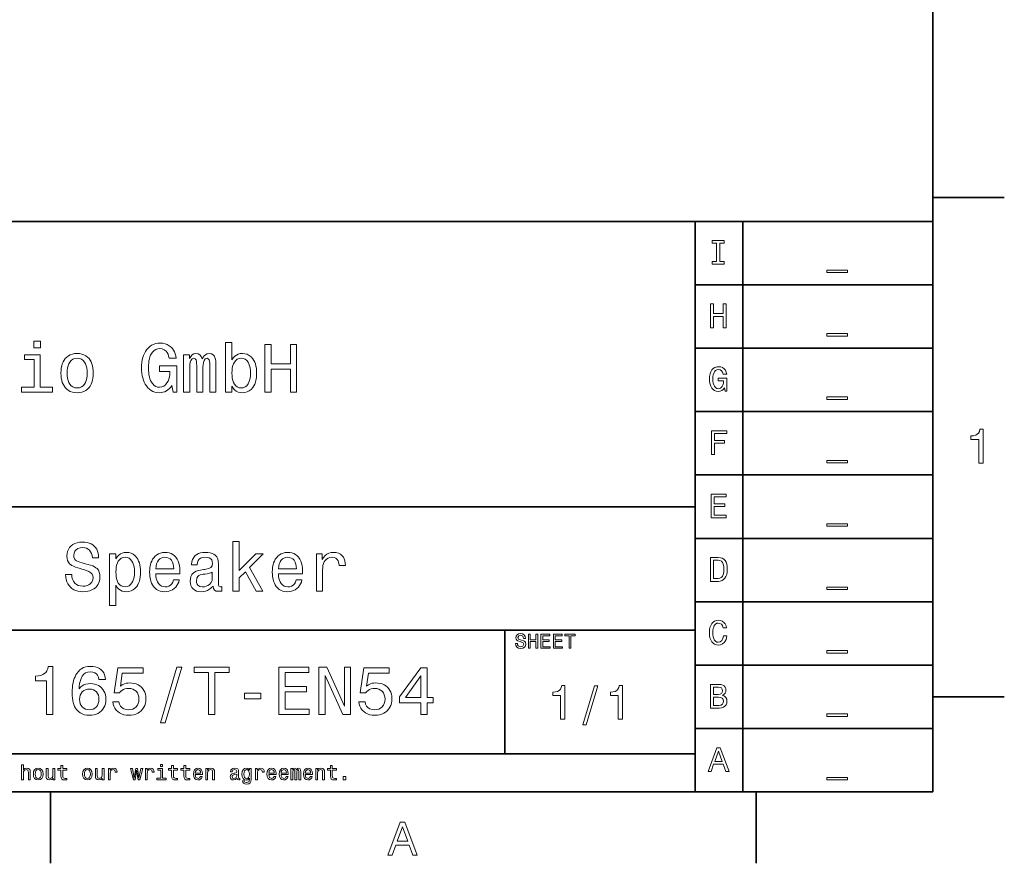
# Model space of a CAD drawing. Extents: x 0 to 354, y 0 to 250.
# Tile 7 of 9: x 248 to 352, y 2 to 91. Entities that reach past the tile are written whole.
import ezdxf

# ---------------------------------------------------------------- set-up
doc = ezdxf.new("R2010")
doc.units = 0

msp = doc.modelspace()

# ---------------------------------------------------------------- linework, layer by layer
at = {"color": 7, "lineweight": 35}
for p, q in [((344, 10), (344, 240)), ((154, 70), (344, 70)), ((319, 10), (319, 70)), ((324, 10), (324, 70)), ((344, 70), (344, 10)), ((319, 63.333332), (344, 63.333332)), ((319, 56.666668), (344, 56.666668)), ((319, 50), (344, 50)), ((319, 43.333332), (344, 43.333332)), ((154, 40), (319, 40)), ((319, 36.666668), (344, 36.666668)), ((319, 30), (344, 30)), ((154, 27), (319, 27)), ((319, 23.333334), (344, 23.333334)), ((319, 16.666666), (344, 16.666666)), ((154, 14), (319, 14)), ((10, 10), (344, 10)), ((154, 10), (344, 10))]:
    msp.add_line(p, q, dxfattribs=at)
at = {"color": 7, "lineweight": 35, "ltscale": 0.1875}
for p, q in [((344, 72.5), (351.5, 72.5)), ((344, 20), (351.5, 20)), ((251.199997, 10), (251.199997, 2.5)), ((325.399994, 10), (325.399994, 2.5))]:
    msp.add_line(p, q, dxfattribs=at)
at = {"color": 7, "lineweight": 35, "ltscale": 0.325}
msp.add_line((299, 14), (299, 27), dxfattribs=at)
at = {"color": 7, "lineweight": 13}
for points in [[(321.254486, 65.772308), (321.254486, 67.692596), (320.783478, 67.692596), (320.783478, 67.982452), (322.051605, 67.982452), (322.051605, 67.692596), (321.580566, 67.692596), (321.580566, 65.772308), (322.051605, 65.772308), (322.051605, 65.482452), (320.783478, 65.482452), (320.783478, 65.772308)], [(332.848694, 64.866508), (335.022614, 64.866508), (335.022614, 64.612885), (332.848694, 64.612885)], [(320.602325, 58.815788), (320.602325, 61.315788), (320.928406, 61.315788), (320.928406, 60.301296), (321.942902, 60.301296), (321.942902, 61.315788), (322.268982, 61.315788), (322.268982, 58.815788), (321.942902, 58.815788), (321.942902, 60.01144), (320.928406, 60.01144), (320.928406, 58.815788)], [(332.848694, 58.199844), (335.022614, 58.199844), (335.022614, 57.946224), (332.848694, 57.946224)], [(250.163376, 57.41497), (250.163376, 56.690331), (249.471573, 56.690331), (249.471573, 57.41497)], [(263.991486, 52.75351), (263.861664, 52.572952), (263.720184, 52.416245), (263.567017, 52.283382), (263.402161, 52.174366), (263.225922, 52.089413), (263.038574, 52.028732), (262.840118, 51.992325), (262.630524, 51.980186), (262.403809, 51.994858), (262.189423, 52.038879), (261.987396, 52.112244), (261.79776, 52.214954), (261.620453, 52.347012), (261.455536, 52.508415), (261.302979, 52.699162), (261.182892, 52.886002), (261.078827, 53.087029), (260.990784, 53.302242), (260.918732, 53.531647), (260.862671, 53.775238), (260.822662, 54.03302), (260.798645, 54.304989), (260.790649, 54.591148), (260.798889, 54.884964), (260.823669, 55.16293), (260.86499, 55.425045), (260.922821, 55.67131), (260.997192, 55.901722), (261.088074, 56.116283), (261.195465, 56.314991), (261.319397, 56.497849), (261.478333, 56.683491), (261.652954, 56.840572), (261.843323, 56.969093), (262.049377, 57.069057), (262.271179, 57.140457), (262.508667, 57.183296), (262.761871, 57.197578), (263.027313, 57.180706), (263.272919, 57.130096), (263.498688, 57.045742), (263.70462, 56.92765), (263.890717, 56.775818), (264.027863, 56.626091), (264.145599, 56.458096), (264.243988, 56.271824), (264.322998, 56.067284), (264.382629, 55.844463), (264.422882, 55.603374), (263.683533, 55.603374), (263.639465, 55.832405), (263.571838, 56.033772), (263.480682, 56.207462), (263.365936, 56.353489), (263.181824, 56.500366), (262.966858, 56.588493), (262.72113, 56.617867), (262.501831, 56.596718), (262.303192, 56.533264), (262.125183, 56.427513), (261.967865, 56.279461), (261.831177, 56.089108), (261.747375, 55.929047), (261.676453, 55.751007), (261.618408, 55.554989), (261.573303, 55.340996), (261.541046, 55.109024), (261.521729, 54.859074), (261.515259, 54.591148), (261.521729, 54.328373), (261.541046, 54.082237), (261.573303, 53.852737), (261.618408, 53.639874), (261.676453, 53.443649), (261.747375, 53.264061), (261.831177, 53.101112), (261.966309, 52.906273), (262.119019, 52.754734), (262.289307, 52.646492), (262.477173, 52.581547), (262.682617, 52.559898), (262.913208, 52.587814), (263.120361, 52.671566), (263.304108, 52.81115), (263.464417, 53.006569), (263.571442, 53.197124), (263.654663, 53.411461), (263.714081, 53.64957), (263.749756, 53.911461), (263.761658, 54.197124), (263.761658, 54.226563), (262.669037, 54.226563), (262.669037, 54.806274), (264.486298, 54.806274), (264.486298, 52.05265), (264.123962, 52.05265)], [(270.283386, 52.658401), (270.283386, 52.05265), (269.631226, 52.05265), (269.631226, 57.270042), (270.283386, 57.270042), (270.283386, 55.439198), (270.427185, 55.643505), (270.586823, 55.811081), (270.762329, 55.941917), (270.954559, 56.035641), (271.164398, 56.091877), (271.391846, 56.110622), (271.653992, 56.088318), (271.894226, 56.0214), (272.112518, 55.909874), (272.308899, 55.753738), (272.483337, 55.55299), (272.591797, 55.385731), (272.683533, 55.202595), (272.758606, 55.003586), (272.817017, 54.7887), (272.858704, 54.557941), (272.883728, 54.31131), (272.89209, 54.048801), (272.883728, 53.785358), (272.858704, 53.537857), (272.817017, 53.306301), (272.758606, 53.090691), (272.683533, 52.891022), (272.591797, 52.707298), (272.483337, 52.539516), (272.308899, 52.338158), (272.112518, 52.181545), (271.894226, 52.069679), (271.653992, 52.00256), (271.391846, 51.980186), (271.162079, 51.999119), (270.949768, 52.05592), (270.754974, 52.150589), (270.578522, 52.282749), (270.421326, 52.452019)], [(273.761658, 52.05265), (273.761658, 57.05265), (274.413818, 57.05265), (274.413818, 55.023666), (276.44281, 55.023666), (276.44281, 57.05265), (277.094971, 57.05265), (277.094971, 52.05265), (276.44281, 52.05265), (276.44281, 54.443954), (274.413818, 54.443954), (274.413818, 52.05265)], [(250.138458, 52.559898), (251.44281, 52.559898), (251.44281, 52.05265), (248.181946, 52.05265), (248.181946, 52.559898), (249.486282, 52.559898), (249.486282, 55.458447), (248.471802, 55.458447), (248.471802, 55.965694), (250.138458, 55.965694)], [(252.312378, 54.042007), (252.321579, 54.311806), (252.349213, 54.564133), (252.395248, 54.798996), (252.459702, 55.016388), (252.542572, 55.216309), (252.64386, 55.398762), (252.76358, 55.563747), (252.923615, 55.730846), (253.102936, 55.867565), (253.301529, 55.973904), (253.519409, 56.049858), (253.756561, 56.095428), (254.013, 56.110622), (254.27182, 56.095478), (254.510818, 56.050045), (254.730011, 55.974327), (254.929382, 55.86832), (255.108932, 55.732025), (255.268677, 55.565445), (255.387924, 55.400841), (255.488831, 55.218563), (255.571396, 55.018604), (255.635605, 54.800972), (255.681473, 54.565659), (255.709, 54.312672), (255.71817, 54.042007), (255.709, 53.772278), (255.681473, 53.520157), (255.635605, 53.285645), (255.571396, 53.068737), (255.488831, 52.869438), (255.387924, 52.687748), (255.268677, 52.523666), (255.108932, 52.357601), (254.929382, 52.221733), (254.730011, 52.116055), (254.510818, 52.040573), (254.27182, 51.995285), (254.013, 51.980186), (253.756561, 51.995331), (253.519409, 52.04076), (253.301529, 52.116482), (253.102936, 52.222488), (252.923615, 52.35878), (252.76358, 52.525364), (252.64386, 52.689827), (252.542572, 52.871693), (252.459702, 53.070957), (252.395248, 53.287621), (252.349213, 53.521683), (252.321579, 53.773144)], [(265.210938, 52.05265), (265.210938, 55.965694), (265.839325, 55.965694), (265.839325, 55.575069), (265.957489, 55.80265), (266.110504, 55.971355), (266.291809, 56.075806), (266.494904, 56.110622), (266.72644, 56.074955), (266.920624, 55.967957), (267.071472, 55.794724), (267.173096, 55.560349), (267.274078, 55.731884), (267.382202, 55.870586), (267.497498, 55.976452), (267.688416, 56.07708), (267.904541, 56.110622), (268.134888, 56.077534), (268.317169, 55.978275), (268.451416, 55.81284), (268.510925, 55.676064), (268.55722, 55.503963), (268.590271, 55.296535), (268.610107, 55.053783), (268.61673, 54.775703), (268.61673, 52.05265), (267.964539, 52.05265), (267.964539, 54.818729), (267.957123, 55.079144), (267.934845, 55.282196), (267.897736, 55.427876), (267.808289, 55.559502), (267.673553, 55.603374), (267.494812, 55.542091), (267.357086, 55.358242), (267.291992, 55.174629), (267.25293, 54.950634), (267.239899, 54.686256), (267.239899, 52.05265), (266.587738, 52.05265), (266.587738, 54.818729), (266.580017, 55.075748), (266.556793, 55.277664), (266.518097, 55.42448), (266.42569, 55.558651), (266.287689, 55.603374), (266.112183, 55.542942), (265.977448, 55.361641), (265.91394, 55.179161), (265.875793, 54.954033), (265.863098, 54.686256), (265.863098, 52.05265)], [(252.964554, 54.048801), (252.975464, 53.761959), (253.008209, 53.502876), (253.062775, 53.271561), (253.139191, 53.068005), (253.237427, 52.892212), (253.388214, 52.715122), (253.567749, 52.588627), (253.776016, 52.512733), (254.013, 52.487434), (254.251984, 52.512733), (254.46167, 52.588627), (254.642044, 52.715122), (254.793121, 52.892212), (254.891357, 53.068005), (254.967758, 53.271561), (255.022339, 53.502876), (255.055084, 53.761959), (255.065994, 54.048801), (255.055145, 54.335506), (255.022614, 54.594181), (254.968384, 54.824821), (254.892441, 55.027424), (254.79483, 55.201992), (254.644272, 55.377598), (254.463776, 55.503029), (254.253357, 55.578289), (254.013, 55.603374), (253.774628, 55.578289), (253.565628, 55.503029), (253.385986, 55.377598), (253.235718, 55.201992), (253.138092, 55.027424), (253.062164, 54.824821), (253.007935, 54.594181), (252.975403, 54.335506)], [(272.239899, 54.048801), (272.229614, 54.328194), (272.198792, 54.582134), (272.1474, 54.810623), (272.075409, 55.013657), (271.98288, 55.191238), (271.842499, 55.371548), (271.678314, 55.50034), (271.490356, 55.577618), (271.278625, 55.603374), (271.053284, 55.578396), (270.856171, 55.503456), (270.687286, 55.378555), (270.546631, 55.203693), (270.455536, 55.029598), (270.384674, 54.827061), (270.334076, 54.596085), (270.303711, 54.336662), (270.293579, 54.048801), (270.303711, 53.759647), (270.334076, 53.499073), (270.384674, 53.267075), (270.455536, 53.063656), (270.546631, 52.888813), (270.687286, 52.713211), (270.856171, 52.58778), (271.053284, 52.51252), (271.278625, 52.487434), (271.490356, 52.513332), (271.678314, 52.591034), (271.842499, 52.720535), (271.98288, 52.901836), (272.075409, 53.080322), (272.1474, 53.284264), (272.198792, 53.513657), (272.229614, 53.768501)], [(322.094055, 52.49955), (321.958405, 52.330917), (321.799377, 52.20998), (321.617584, 52.137161), (321.413574, 52.112888), (321.219238, 52.135357), (321.043823, 52.202759), (320.887329, 52.315102), (320.749786, 52.472378), (320.637726, 52.666309), (320.557678, 52.888618), (320.509644, 53.139305), (320.493622, 53.418369), (320.510132, 53.704262), (320.559723, 53.95845), (320.642334, 54.180935), (320.757996, 54.371719), (320.902222, 54.524784), (321.070496, 54.634117), (321.262848, 54.699718), (321.479248, 54.721584), (321.694946, 54.698154), (321.883087, 54.627861), (322.043671, 54.510704), (322.171112, 54.351841), (322.259796, 54.156437), (322.309753, 53.924484), (321.940063, 53.924484), (321.884247, 54.139679), (321.781281, 54.299538), (321.63739, 54.398682), (321.458862, 54.431728), (321.28186, 54.402351), (321.133514, 54.314228), (321.013885, 54.167351), (320.944794, 54.021397), (320.895416, 53.847916), (320.865814, 53.646904), (320.855927, 53.418369), (320.865814, 53.193901), (320.895416, 52.994907), (320.944794, 52.821392), (321.013885, 52.673351), (321.131378, 52.523014), (321.273285, 52.432812), (321.439606, 52.402744), (321.658478, 52.458576), (321.830536, 52.62608), (321.913086, 52.791481), (321.962616, 52.989906), (321.979126, 53.221359), (321.979126, 53.236076), (321.432831, 53.236076), (321.432831, 53.525932), (322.341461, 53.525932), (322.341461, 52.14912), (322.160278, 52.14912)], [(332.848694, 51.53318), (335.022614, 51.53318), (335.022614, 51.279556), (332.848694, 51.279556)], [(320.710999, 45.482456), (320.710999, 47.982456), (322.341461, 47.982456), (322.341461, 47.6926), (321.037109, 47.6926), (321.037109, 46.967964), (322.098572, 46.967964), (322.098572, 46.678108), (321.037109, 46.678108), (321.037109, 45.482456)], [(348.808441, 44.592106), (348.808441, 47.077614), (347.996857, 47.077614), (347.996857, 47.432686), (348.269806, 47.455582), (348.491577, 47.513702), (348.662201, 47.607052), (348.788025, 47.740555), (348.875336, 47.919147), (348.924164, 48.14283), (349.264954, 48.14283), (349.264954, 44.592106)], [(332.848694, 44.866516), (335.022614, 44.866516), (335.022614, 44.612892), (332.848694, 44.612892)], [(320.674774, 38.815788), (320.674774, 41.315788), (322.240692, 41.315788), (322.240692, 41.025932), (321.000854, 41.025932), (321.000854, 40.301296), (322.131989, 40.301296), (322.131989, 40.01144), (321.000854, 40.01144), (321.000854, 39.105644), (322.268982, 39.105644), (322.268982, 38.815788)], [(332.848694, 38.199844), (335.022614, 38.199844), (335.022614, 37.946224), (332.848694, 37.946224)], [(253.447998, 32.870708), (253.467804, 32.601303), (253.527252, 32.361481), (253.626328, 32.151237), (253.765015, 31.970573), (253.937271, 31.825434), (254.136963, 31.721762), (254.36412, 31.659559), (254.618744, 31.638824), (254.850143, 31.654392), (255.05748, 31.701097), (255.240768, 31.77894), (255.399994, 31.887918), (255.563538, 32.072224), (255.661652, 32.293011), (255.694366, 32.550282), (255.666412, 32.728802), (255.582535, 32.892223), (255.442734, 33.040546), (255.247009, 33.173775), (254.995361, 33.291904), (254.687805, 33.394939), (254.509766, 33.445324), (254.376434, 33.483253), (254.100891, 33.563534), (253.85849, 33.646614), (253.649261, 33.732491), (253.47316, 33.821167), (253.330215, 33.912643), (253.220413, 34.00692), (253.098053, 34.164688), (253.010666, 34.350979), (252.958221, 34.565788), (252.94075, 34.809113), (252.958527, 35.061741), (253.011856, 35.294258), (253.100739, 35.506668), (253.225174, 35.698971), (253.385162, 35.871162), (253.573898, 36.017086), (253.784607, 36.130581), (254.017288, 36.211651), (254.271927, 36.260292), (254.548538, 36.276505), (254.812256, 36.264507), (255.055405, 36.228512), (255.277985, 36.168518), (255.479996, 36.084526), (255.661438, 35.97654), (255.822311, 35.844555), (255.960358, 35.690678), (256.073303, 35.517021), (256.161133, 35.323578), (256.223877, 35.110355), (256.261536, 34.87735), (256.274078, 34.624557), (256.274078, 34.60984), (255.621902, 34.60984), (255.588547, 34.857697), (255.526947, 35.074768), (255.437103, 35.261059), (255.319031, 35.416565), (255.174713, 35.539165), (255.006104, 35.62674), (254.813232, 35.679283), (254.5961, 35.696796), (254.332657, 35.672516), (254.106964, 35.599674), (253.919006, 35.478271), (253.778107, 35.316738), (253.693573, 35.123501), (253.66539, 34.898563), (253.686584, 34.678341), (253.750183, 34.500767), (253.856171, 34.365841), (253.957458, 34.296841), (254.108704, 34.226166), (254.309906, 34.153816), (254.561066, 34.079788), (254.862167, 34.004089), (255.162186, 33.929295), (255.425903, 33.84985), (255.65332, 33.765751), (255.844452, 33.676994), (255.999298, 33.583584), (256.117828, 33.485519), (256.249603, 33.318371), (256.343719, 33.118103), (256.400177, 32.88472), (256.419006, 32.618217), (256.399628, 32.343739), (256.341461, 32.092766), (256.244568, 31.865297), (256.108856, 31.661333), (255.934402, 31.480877), (255.763443, 31.352005), (255.573593, 31.246565), (255.364883, 31.164555), (255.137299, 31.105978), (254.890854, 31.070829), (254.625534, 31.059114), (254.354965, 31.072184), (254.104889, 31.111387), (253.875275, 31.176727), (253.666138, 31.268204), (253.477478, 31.385815), (253.309296, 31.529564), (253.163406, 31.697496), (253.041641, 31.887667), (252.944, 32.100075), (252.870483, 32.334717), (252.821091, 32.591595), (252.795822, 32.870708)], [(270.40451, 31.131578), (270.40451, 36.348969), (271.056702, 36.348969), (271.056702, 33.280582), (272.799225, 35.044621), (273.592926, 35.044621), (272.148193, 33.599876), (273.557831, 31.131578), (272.8479, 31.131578), (271.717926, 33.156036), (271.056702, 32.508389), (271.056702, 31.131578)], [(258.085663, 34.511333), (258.233734, 34.727341), (258.392639, 34.899818), (258.562347, 35.02877), (258.749298, 35.118092), (258.9599, 35.171684), (259.194153, 35.189548), (259.456268, 35.167244), (259.696503, 35.100327), (259.914795, 34.988804), (260.111176, 34.832664), (260.285645, 34.63192), (260.394073, 34.464657), (260.48584, 34.281521), (260.560913, 34.082512), (260.619293, 33.86763), (260.661011, 33.636871), (260.686035, 33.390236), (260.694366, 33.127728), (260.686005, 32.864285), (260.660858, 32.616787), (260.618988, 32.385231), (260.560364, 32.169617), (260.484955, 31.96995), (260.392822, 31.786224), (260.283936, 31.618444), (260.109009, 31.417086), (259.912537, 31.260473), (259.69458, 31.148607), (259.455139, 31.081488), (259.194153, 31.059114), (258.958771, 31.076412), (258.749298, 31.128307), (258.565735, 31.214798), (258.398682, 31.341295), (258.238647, 31.513208), (258.085663, 31.730537), (258.085663, 29.609838), (257.433502, 29.609838), (257.433502, 35.044621), (258.085663, 35.044621)], [(259.080933, 31.56636), (259.292664, 31.59226), (259.480591, 31.669962), (259.644775, 31.799461), (259.785187, 31.980762), (259.877686, 32.159252), (259.949677, 32.36319), (260.001068, 32.592583), (260.031921, 32.847431), (260.042206, 33.127728), (260.031921, 33.407124), (260.001068, 33.66106), (259.949677, 33.889549), (259.877686, 34.092583), (259.785187, 34.270164), (259.644775, 34.450474), (259.480591, 34.579269), (259.292664, 34.656544), (259.080933, 34.682304), (258.85556, 34.657322), (258.658447, 34.582382), (258.489563, 34.457481), (258.348938, 34.282619), (258.257813, 34.108524), (258.186951, 33.905991), (258.136353, 33.675011), (258.105988, 33.415592), (258.095856, 33.127728), (258.105988, 32.838577), (258.136353, 32.577999), (258.186951, 32.346004), (258.257813, 32.142586), (258.348938, 31.967743), (258.489563, 31.792137), (258.658447, 31.666706), (258.85556, 31.591448)], [(262.288574, 32.943172), (262.288574, 32.921661), (262.299286, 32.680901), (262.331421, 32.461334), (262.384979, 32.262962), (262.459961, 32.085789), (262.556335, 31.929811), (262.702301, 31.770802), (262.872375, 31.657225), (263.066589, 31.589077), (263.284943, 31.56636), (263.485931, 31.587559), (263.666138, 31.651154), (263.825592, 31.757145), (263.959259, 31.901255), (264.062103, 32.079205), (264.134125, 32.291), (264.755737, 32.291), (264.699799, 32.07465), (264.618958, 31.876688), (264.513214, 31.697113), (264.382538, 31.535927), (264.22699, 31.393127), (264.051666, 31.272882), (263.861755, 31.179359), (263.657288, 31.112556), (263.438202, 31.072475), (263.204559, 31.059114), (262.972412, 31.074511), (262.756836, 31.120697), (262.55777, 31.197674), (262.375244, 31.305441), (262.20929, 31.444), (262.059875, 31.61335), (261.94751, 31.779985), (261.852448, 31.96319), (261.774658, 32.162964), (261.714172, 32.379303), (261.670959, 32.612209), (261.64505, 32.861687), (261.636414, 33.127728), (261.645233, 33.390236), (261.671722, 33.636871), (261.715851, 33.86763), (261.777649, 34.082512), (261.857086, 34.281521), (261.954163, 34.464657), (262.068909, 34.63192), (262.221191, 34.802307), (262.389587, 34.941711), (262.574188, 35.05014), (262.774933, 35.12759), (262.991852, 35.174061), (263.224945, 35.189548), (263.467773, 35.17524), (263.691986, 35.132309), (263.897644, 35.060757), (264.084686, 34.960583), (264.253174, 34.831791), (264.403046, 34.674377), (264.531921, 34.491364), (264.63736, 34.285767), (264.71936, 34.057587), (264.777954, 33.806824), (264.81308, 33.533482), (264.824799, 33.237556), (264.82312, 33.053566), (264.818024, 32.943172)], [(262.288574, 33.45042), (264.172638, 33.45042), (264.15744, 33.72718), (264.111908, 33.97097), (264.036011, 34.181778), (263.929749, 34.359612), (263.796204, 34.50079), (263.638367, 34.601631), (263.456238, 34.662136), (263.249847, 34.682304), (263.044983, 34.662239), (262.862915, 34.602055), (262.703613, 34.501743), (262.567108, 34.361313), (262.455872, 34.18401), (262.372375, 33.973091), (262.316589, 33.728561)], [(268.306458, 31.63203), (268.120728, 31.456974), (267.925781, 31.313744), (267.721649, 31.202343), (267.507843, 31.122772), (267.283844, 31.075029), (267.049683, 31.059114), (266.796539, 31.077408), (266.572723, 31.132286), (266.378174, 31.223751), (266.212952, 31.351801), (266.081177, 31.512119), (265.987061, 31.70039), (265.930603, 31.916615), (265.911774, 32.160789), (265.931122, 32.42786), (265.989197, 32.658413), (266.085938, 32.852451), (266.221436, 33.009975), (266.363342, 33.113823), (266.541351, 33.202549), (266.755463, 33.276142), (267.005676, 33.334614), (267.291962, 33.377956), (267.405212, 33.392391), (267.556915, 33.413055), (267.861084, 33.483677), (268.078308, 33.609501), (268.208679, 33.790516), (268.252106, 34.026733), (268.23053, 34.230724), (268.165802, 34.395844), (268.057922, 34.522091), (267.905029, 34.611099), (267.70517, 34.664501), (267.458405, 34.682304), (267.207825, 34.660034), (267.002502, 34.593231), (266.842468, 34.481895), (266.727997, 34.326527), (266.659302, 34.127628), (266.636414, 33.885201), (266.056702, 33.885201), (266.056702, 33.937286), (266.080444, 34.213306), (266.151672, 34.45826), (266.270355, 34.67215), (266.436554, 34.854969), (266.599945, 34.975418), (266.786194, 35.069099), (266.995331, 35.136017), (267.227325, 35.176167), (267.482178, 35.189548), (267.753113, 35.177887), (267.994324, 35.142902), (268.205841, 35.084591), (268.387634, 35.002956), (268.539703, 34.897995), (268.689789, 34.732159), (268.796997, 34.526196), (268.861328, 34.280109), (268.882782, 33.993896), (268.882782, 31.976234), (268.895081, 31.774694), (268.932037, 31.65694), (269.103577, 31.581079), (269.157349, 31.586742), (269.245087, 31.602592), (269.245087, 31.12252), (269.059418, 31.105537), (268.897491, 31.101007), (268.638916, 31.132994), (268.454224, 31.228952), (268.343414, 31.388033), (268.306458, 31.609386)], [(275.187134, 32.943172), (275.187134, 32.921661), (275.197845, 32.680901), (275.22998, 32.461334), (275.283539, 32.262962), (275.35849, 32.085789), (275.454895, 31.929811), (275.600861, 31.770802), (275.770935, 31.657225), (275.965149, 31.589077), (276.183502, 31.56636), (276.38446, 31.587559), (276.564697, 31.651154), (276.724152, 31.757145), (276.857819, 31.901255), (276.960663, 32.079205), (277.032684, 32.291), (277.654297, 32.291), (277.598358, 32.07465), (277.517517, 31.876688), (277.411774, 31.697113), (277.281097, 31.535927), (277.125519, 31.393127), (276.950226, 31.272882), (276.760315, 31.179359), (276.555847, 31.112556), (276.336761, 31.072475), (276.103119, 31.059114), (275.870972, 31.074511), (275.655365, 31.120697), (275.456329, 31.197674), (275.273804, 31.305441), (275.107849, 31.444), (274.958405, 31.61335), (274.846069, 31.779985), (274.751007, 31.96319), (274.673218, 32.162964), (274.612732, 32.379303), (274.569519, 32.612209), (274.543579, 32.861687), (274.534943, 33.127728), (274.543793, 33.390236), (274.570251, 33.636871), (274.61438, 33.86763), (274.676178, 34.082512), (274.755615, 34.281521), (274.852722, 34.464657), (274.967468, 34.63192), (275.11972, 34.802307), (275.288147, 34.941711), (275.472748, 35.05014), (275.673492, 35.12759), (275.890411, 35.174061), (276.123505, 35.189548), (276.366302, 35.17524), (276.590546, 35.132309), (276.796204, 35.060757), (276.983246, 34.960583), (277.151703, 34.831791), (277.301605, 34.674377), (277.430481, 34.491364), (277.535919, 34.285767), (277.61792, 34.057587), (277.676483, 33.806824), (277.711639, 33.533482), (277.723358, 33.237556), (277.721649, 33.053566), (277.716553, 32.943172)], [(275.187134, 33.45042), (277.071167, 33.45042), (277.056, 33.72718), (277.010468, 33.97097), (276.93457, 34.181778), (276.828308, 34.359612), (276.694763, 34.50079), (276.536896, 34.601631), (276.354797, 34.662136), (276.148407, 34.682304), (275.943542, 34.662239), (275.761475, 34.602055), (275.602173, 34.501743), (275.465668, 34.361313), (275.354431, 34.18401), (275.270905, 33.973091), (275.215149, 33.728561)], [(279.172638, 31.131578), (279.172638, 35.044621), (279.767059, 35.044621), (279.767059, 34.447929), (279.912231, 34.668591), (280.080566, 34.852013), (280.272034, 34.998199), (280.483398, 35.104504), (280.711365, 35.168289), (280.955933, 35.189548), (281.249817, 35.168213), (281.504211, 35.104206), (281.719116, 34.997528), (281.894562, 34.848175), (282.00705, 34.697521), (282.095459, 34.518646), (282.15979, 34.311562), (282.199982, 34.076256), (282.216125, 33.812737), (281.563934, 33.812737), (281.542816, 34.073341), (281.479401, 34.289036), (281.373718, 34.459816), (281.227661, 34.58342), (281.043091, 34.657581), (280.820068, 34.682304), (280.593018, 34.661003), (280.394196, 34.597103), (280.223602, 34.490601), (280.081268, 34.341496), (279.988953, 34.193035), (279.917145, 34.020302), (279.865845, 33.823292), (279.835083, 33.602005), (279.824799, 33.356441), (279.824799, 31.131578)], [(321.427734, 34.64912), (321.652222, 34.629765), (321.846161, 34.571701), (322.009583, 34.47493), (322.142456, 34.339451), (322.245361, 34.164623), (322.318878, 33.949818), (322.362976, 33.695026), (322.377686, 33.400253), (322.362213, 33.117367), (322.315765, 32.868805), (322.238373, 32.654564), (322.130005, 32.47464), (321.993225, 32.332226), (321.830597, 32.230499), (321.64209, 32.169464), (321.427734, 32.14912), (320.602325, 32.14912), (320.602325, 34.64912)], [(321.402802, 34.359264), (320.928406, 34.359264), (320.928406, 32.438976), (321.402802, 32.438976), (321.592529, 32.465237), (321.746521, 32.544022), (321.864777, 32.675331), (321.948425, 32.860928), (321.998627, 33.102566), (322.01535, 33.400253), (321.99942, 33.708286), (321.951569, 33.953041), (321.871857, 34.134514), (321.755951, 34.259377), (321.599609, 34.334293)], [(268.230591, 32.508389), (268.230591, 33.105083), (268.094391, 33.048187), (267.918945, 32.99752), (267.704315, 32.953079), (267.4505, 32.914867), (267.277832, 32.891373), (267.149323, 32.870708), (266.955994, 32.817745), (266.804871, 32.746414), (266.695862, 32.656715), (266.596924, 32.473007), (266.563934, 32.218536), (266.581055, 32.020958), (266.632385, 31.85848), (266.717926, 31.731102), (266.908691, 31.607546), (267.173096, 31.56636), (267.392426, 31.582884), (267.591888, 31.632456), (267.771454, 31.715075), (267.931122, 31.83074), (268.097504, 32.023537), (268.197327, 32.24942)], [(332.848694, 31.533178), (335.022614, 31.533178), (335.022614, 31.279554), (332.848694, 31.279554)], [(321.979126, 26.429014), (322.341461, 26.429014), (322.305237, 26.211782), (322.24472, 26.019211), (322.159882, 25.851303), (322.050751, 25.708055), (321.874146, 25.562593), (321.667786, 25.475317), (321.431702, 25.446224), (321.224121, 25.467932), (321.040222, 25.533054), (320.879944, 25.64159), (320.743286, 25.793541), (320.634064, 25.983669), (320.55603, 26.206739), (320.509216, 26.462751), (320.493622, 26.751705), (320.509216, 27.041277), (320.555969, 27.297447), (320.633911, 27.520216), (320.743011, 27.709585), (320.879517, 27.860668), (321.039703, 27.968586), (321.223572, 28.033337), (321.431122, 28.05492), (321.647034, 28.030703), (321.838867, 27.95805), (322.006592, 27.836962), (322.142853, 27.674232), (322.240326, 27.476656), (322.298981, 27.244232), (321.944031, 27.244232), (321.868378, 27.463959), (321.75354, 27.628345), (321.605988, 27.730885), (321.432251, 27.765064), (321.266632, 27.73506), (321.126038, 27.645046), (321.010498, 27.495024), (320.942871, 27.34716), (320.894592, 27.173607), (320.865601, 26.974367), (320.855927, 26.749439), (320.865662, 26.526192), (320.894775, 26.328032), (320.943359, 26.154957), (321.011353, 26.006969), (321.127167, 25.856476), (321.267487, 25.766178), (321.432251, 25.73608), (321.632385, 25.781935), (321.795715, 25.919504), (321.880493, 26.057638), (321.94165, 26.227474)], [(300.304352, 25.627003), (300.328125, 25.474234), (300.399445, 25.35696), (300.511047, 25.282318), (300.655579, 25.257437), (300.889954, 25.332165), (300.978271, 25.530874), (300.902771, 25.677954), (300.6763, 25.784271), (300.582886, 25.810766), (300.364716, 25.885536), (300.236084, 25.967865), (300.173157, 26.071083), (300.152161, 26.208523), (300.185516, 26.386683), (300.285492, 26.527138), (300.439423, 26.61834), (300.634521, 26.648741), (300.853333, 26.616344), (301.016632, 26.519156), (301.118286, 26.362864), (301.152161, 26.153156), (301.152161, 26.148741), (300.956512, 26.148741), (300.92804, 26.288219), (300.865662, 26.390759), (300.648773, 26.474829), (300.445648, 26.409271), (300.369568, 26.235357), (300.426788, 26.075541), (300.530853, 26.02285), (300.728607, 25.967016), (300.965942, 25.895514), (301.105286, 25.811445), (301.173065, 25.701221), (301.195648, 25.551254), (301.159302, 25.358618), (301.050262, 25.210052), (300.879425, 25.115156), (300.657623, 25.083523), (300.432526, 25.118807), (300.262726, 25.224659), (300.153137, 25.395811), (300.108704, 25.627003)], [(301.456512, 25.105263), (301.456512, 26.605263), (301.652161, 26.605263), (301.652161, 25.996567), (302.260864, 25.996567), (302.260864, 26.605263), (302.456512, 26.605263), (302.456512, 25.105263), (302.260864, 25.105263), (302.260864, 25.822655), (301.652161, 25.822655), (301.652161, 25.105263)], [(302.782623, 25.105263), (302.782623, 26.605263), (303.722137, 26.605263), (303.722137, 26.431351), (302.978271, 26.431351), (302.978271, 25.996567), (303.656921, 25.996567), (303.656921, 25.822655), (302.978271, 25.822655), (302.978271, 25.279177), (303.739136, 25.279177), (303.739136, 25.105263)], [(304.086945, 25.105263), (304.086945, 26.605263), (305.026489, 26.605263), (305.026489, 26.431351), (304.282623, 26.431351), (304.282623, 25.996567), (304.961273, 25.996567), (304.961273, 25.822655), (304.282623, 25.822655), (304.282623, 25.279177), (305.043488, 25.279177), (305.043488, 25.105263)], [(305.739136, 25.105263), (305.739136, 26.431351), (305.282623, 26.431351), (305.282623, 26.605263), (306.391296, 26.605263), (306.391296, 26.431351), (305.934784, 26.431351), (305.934784, 25.105263)], [(332.848694, 24.866514), (335.022614, 24.866514), (335.022614, 24.61289), (332.848694, 24.61289)], [(250.809265, 18.134895), (250.809265, 21.685619), (249.649841, 21.685619), (249.649841, 22.192867), (249.949142, 22.212681), (250.207336, 22.260801), (250.424408, 22.337227), (250.600372, 22.441959), (250.740295, 22.578962), (250.849319, 22.752195), (250.927399, 22.961662), (250.974579, 23.207359), (251.461441, 23.207359), (251.461441, 18.134895)], [(256.996979, 21.830547), (256.309723, 21.830547), (256.262482, 22.069012), (256.172089, 22.266588), (256.038544, 22.423279), (255.864105, 22.536818), (255.651062, 22.60494), (255.399384, 22.627649), (255.140854, 22.600157), (254.914368, 22.517679), (254.71994, 22.380219), (254.557571, 22.187771), (254.466751, 22.028549), (254.389435, 21.844135), (254.325592, 21.634527), (254.275269, 21.399727), (254.238419, 21.139736), (254.215057, 20.854551), (254.368103, 21.017092), (254.541901, 21.151451), (254.736465, 21.257631), (254.949646, 21.334372), (255.179291, 21.380417), (255.42543, 21.395765), (255.657578, 21.383121), (255.87468, 21.345192), (256.076752, 21.281975), (256.263794, 21.19347), (256.435791, 21.079679), (256.592773, 20.940601), (256.729767, 20.780798), (256.841858, 20.604828), (256.929047, 20.412693), (256.991333, 20.20439), (257.028687, 19.979921), (257.041138, 19.739288), (257.027954, 19.498701), (256.988434, 19.273621), (256.922546, 19.064045), (256.830292, 18.869974), (256.7117, 18.69141), (256.566742, 18.528351), (256.400452, 18.385986), (256.217896, 18.269506), (256.019012, 18.178911), (255.803864, 18.114201), (255.572403, 18.075375), (255.324661, 18.062431), (255.039948, 18.07921), (254.778351, 18.129549), (254.539871, 18.213446), (254.324509, 18.3309), (254.132263, 18.481913), (253.963135, 18.666485), (253.852341, 18.825857), (253.756317, 19.001949), (253.675079, 19.194757), (253.608612, 19.404285), (253.5569, 19.630531), (253.519974, 19.873495), (253.497803, 20.133177), (253.490417, 20.409578), (253.496628, 20.698545), (253.515259, 20.972654), (253.54628, 21.231903), (253.589722, 21.476294), (253.645584, 21.705826), (253.713852, 21.920498), (253.79454, 22.120312), (253.887634, 22.305267), (253.993134, 22.475361), (254.145004, 22.669565), (254.313309, 22.833891), (254.498077, 22.96834), (254.699295, 23.07291), (254.916962, 23.147604), (255.151093, 23.192421), (255.401657, 23.207359), (255.677994, 23.192957), (255.930008, 23.14975), (256.157715, 23.07774), (256.361084, 22.976925), (256.540131, 22.847305), (256.691925, 22.691418), (256.813507, 22.511797), (256.904877, 22.308445), (256.966034, 22.081362)], [(257.765778, 19.480003), (258.417969, 19.480003), (258.47998, 19.236444), (258.587555, 19.031132), (258.740662, 18.864061), (258.932617, 18.740772), (259.156799, 18.6668), (259.413208, 18.642141), (259.650635, 18.661425), (259.863556, 18.719276), (260.052002, 18.815693), (260.215973, 18.95068), (260.348724, 19.117155), (260.443542, 19.308044), (260.500427, 19.523348), (260.519409, 19.763065), (260.500641, 20.007524), (260.444397, 20.225729), (260.350647, 20.417681), (260.21936, 20.583378), (260.056458, 20.716877), (259.867798, 20.812233), (259.653381, 20.869448), (259.413208, 20.888519), (259.225555, 20.875498), (259.049133, 20.836435), (258.883881, 20.771332), (258.731079, 20.680563), (258.59201, 20.564507), (258.466644, 20.423164), (257.910706, 20.423164), (258.292267, 23.062431), (260.954193, 23.062431), (260.954193, 22.482721), (258.766693, 22.482721), (258.568542, 21.143274), (258.764862, 21.282965), (258.993713, 21.385008), (259.162109, 21.431242), (259.340424, 21.458982), (259.528687, 21.468229), (259.778076, 21.455585), (260.010651, 21.417656), (260.22644, 21.354439), (260.425415, 21.265934), (260.607635, 21.152143), (260.773041, 21.013065), (260.916962, 20.853481), (261.034698, 20.678173), (261.126282, 20.487137), (261.191711, 20.280376), (261.230957, 20.05789), (261.244049, 19.819677), (261.230255, 19.566416), (261.188873, 19.329729), (261.119934, 19.109617), (261.023376, 18.90608), (260.899261, 18.719118), (260.747559, 18.548731), (260.5737, 18.400139), (260.383148, 18.278564), (260.175903, 18.184006), (259.951965, 18.116465), (259.711304, 18.075939), (259.453979, 18.062431), (259.181396, 18.078056), (258.92807, 18.124931), (258.693909, 18.203056), (258.478973, 18.312431), (258.283234, 18.453056), (258.113617, 18.619135), (257.977051, 18.804869), (257.873566, 19.010258), (257.803162, 19.235302)], [(262.765778, 17.265329), (264.508301, 23.134895), (265.012146, 23.134895), (263.262848, 17.265329)], [(267.838257, 18.134895), (267.838257, 22.555185), (266.316498, 22.555185), (266.316498, 23.134895), (270.012146, 23.134895), (270.012146, 22.555185), (268.490417, 22.555185), (268.490417, 18.134895)], [(275.229553, 18.134895), (275.229553, 23.134895), (278.361328, 23.134895), (278.361328, 22.555185), (275.881714, 22.555185), (275.881714, 21.105909), (278.143951, 21.105909), (278.143951, 20.526199), (275.881714, 20.526199), (275.881714, 18.714605), (278.417969, 18.714605), (278.417969, 18.134895)], [(279.432434, 18.134895), (279.432434, 23.134895), (280.269165, 23.134895), (282.113617, 19.036163), (282.113617, 23.134895), (282.765778, 23.134895), (282.765778, 18.134895), (281.95282, 18.134895), (280.084625, 22.233627), (280.084625, 18.134895)], [(283.635345, 19.480003), (284.287537, 19.480003), (284.349548, 19.236444), (284.457092, 19.031132), (284.610199, 18.864061), (284.802185, 18.740772), (285.026367, 18.6668), (285.282776, 18.642141), (285.520172, 18.661425), (285.733093, 18.719276), (285.92157, 18.815693), (286.08551, 18.95068), (286.218292, 19.117155), (286.31311, 19.308044), (286.369995, 19.523348), (286.388977, 19.763065), (286.370209, 20.007524), (286.313965, 20.225729), (286.220184, 20.417681), (286.088928, 20.583378), (285.926025, 20.716877), (285.737366, 20.812233), (285.522949, 20.869448), (285.282776, 20.888519), (285.095123, 20.875498), (284.918701, 20.836435), (284.753448, 20.771332), (284.600647, 20.680563), (284.461578, 20.564507), (284.336212, 20.423164), (283.780273, 20.423164), (284.161835, 23.062431), (286.823761, 23.062431), (286.823761, 22.482721), (284.636261, 22.482721), (284.43811, 21.143274), (284.634399, 21.282965), (284.863281, 21.385008), (285.031647, 21.431242), (285.209991, 21.458982), (285.398254, 21.468229), (285.647644, 21.455585), (285.880219, 21.417656), (286.096008, 21.354439), (286.294983, 21.265934), (286.477173, 21.152143), (286.642578, 21.013065), (286.786499, 20.853481), (286.904266, 20.678173), (286.99585, 20.487137), (287.061279, 20.280376), (287.100525, 20.05789), (287.113586, 19.819677), (287.099792, 19.566416), (287.058441, 19.329729), (286.989471, 19.109617), (286.892944, 18.90608), (286.768829, 18.719118), (286.617126, 18.548731), (286.443268, 18.400139), (286.252716, 18.278564), (286.045471, 18.184006), (285.821533, 18.116465), (285.580872, 18.075939), (285.323517, 18.062431), (285.050964, 18.078056), (284.797607, 18.124931), (284.563477, 18.203056), (284.348511, 18.312431), (284.152771, 18.453056), (283.983154, 18.619135), (283.846619, 18.804869), (283.743134, 19.010258), (283.672699, 19.235302)], [(290.157074, 18.134895), (290.157074, 19.366779), (287.910706, 19.366779), (287.910706, 20.006498), (290.142365, 23.062431), (290.809265, 23.062431), (290.809265, 19.946489), (291.461426, 19.946489), (291.461426, 19.366779), (290.809265, 19.366779), (290.809265, 18.134895)], [(288.5289, 19.946489), (290.157074, 19.946489), (290.157074, 22.214378)], [(256.316498, 19.742685), (256.29953, 19.974937), (256.248566, 20.182564), (256.163666, 20.365562), (256.044769, 20.523935), (255.898361, 20.651737), (255.730865, 20.743025), (255.542267, 20.797798), (255.332581, 20.816055), (255.099091, 20.79801), (254.892288, 20.743874), (254.712158, 20.653648), (254.558701, 20.527332), (254.436096, 20.369596), (254.348526, 20.18511), (254.29599, 19.973875), (254.278473, 19.735891), (254.295776, 19.497482), (254.347687, 19.284975), (254.434189, 19.098366), (254.555298, 18.937658), (254.705933, 18.808369), (254.880966, 18.716021), (255.080414, 18.660612), (255.304291, 18.642141), (255.51944, 18.661142), (255.713165, 18.718143), (255.885437, 18.813147), (256.036285, 18.94615), (256.158875, 19.109936), (256.24646, 19.297287), (256.299011, 19.508204)], [(304.854462, 17.661209), (304.854462, 20.146717), (304.042877, 20.146717), (304.042877, 20.501789), (304.315826, 20.524685), (304.537598, 20.582808), (304.708221, 20.676155), (304.834045, 20.809658), (304.921356, 20.988253), (304.970184, 21.211933), (305.310974, 21.211933), (305.310974, 17.661209)], [(307.187805, 17.052513), (308.407562, 21.161209), (308.760254, 21.161209), (307.535736, 17.052513)], [(310.890686, 17.661209), (310.890686, 20.146717), (310.079102, 20.146717), (310.079102, 20.501789), (310.352051, 20.524685), (310.573853, 20.582808), (310.744476, 20.676155), (310.87027, 20.809658), (310.957581, 20.988253), (311.006409, 21.211933), (311.347229, 21.211933), (311.347229, 17.661209)], [(321.858551, 20.158634), (322.066467, 20.078175), (322.218018, 19.948885), (322.310608, 19.775015), (322.341461, 19.560808), (322.317627, 19.342789), (322.246216, 19.159742), (322.127167, 19.011669), (321.964966, 18.902847), (321.764099, 18.837555), (321.524536, 18.81579), (320.602325, 18.81579), (320.602325, 21.31579), (321.474152, 21.31579), (321.703125, 21.298082), (321.891815, 21.244961), (322.040283, 21.156425), (322.147217, 21.033232), (322.211365, 20.876133), (322.232758, 20.685129), (322.210449, 20.515291), (322.143585, 20.374893), (322.02774, 20.257988)], [(321.407349, 20.265066), (321.609253, 20.289267), (321.754089, 20.361872), (321.841339, 20.482597), (321.870422, 20.651161), (321.844391, 20.820078), (321.766266, 20.936205), (321.631683, 21.003502), (321.436218, 21.025934), (320.928406, 21.025934), (320.928406, 20.265066)], [(271.606354, 19.801561), (271.606354, 20.381271), (273.34549, 20.381271), (273.34549, 19.801561)], [(321.484894, 19.105646), (321.702728, 19.133455), (321.856842, 19.216888), (321.948547, 19.356792), (321.979126, 19.554014), (321.947083, 19.741119), (321.850891, 19.872175), (321.6875, 19.949451), (321.453766, 19.97521), (320.928406, 19.97521), (320.928406, 19.105646)], [(332.848694, 18.199848), (335.022614, 18.199848), (335.022614, 17.946224), (332.848694, 17.946224)], [(320.348694, 12.149122), (321.260712, 14.649122), (321.63266, 14.649122), (322.558838, 12.149122), (322.216888, 12.149122), (321.949677, 12.909992), (320.939728, 12.909992), (320.673096, 12.149122)], [(321.055786, 13.199847), (321.837585, 13.199847), (321.445831, 14.293596)], [(248.173874, 11.289474), (248.173874, 12.854691), (248.369522, 12.854691), (248.369522, 12.31427), (248.507767, 12.457442), (248.709198, 12.506865), (248.909607, 12.467632), (249.037994, 12.352313), (249.075714, 12.253638), (249.086914, 12.077857), (249.086914, 12.017735), (249.086914, 11.289474), (248.891266, 11.289474), (248.891266, 12.037436), (248.879074, 12.187487), (248.842529, 12.284378), (248.679642, 12.354691), (248.45105, 12.256525), (248.389893, 12.138743), (248.369522, 11.981729), (248.369522, 11.289474)], [(249.412994, 11.886281), (249.446838, 12.146641), (249.54837, 12.342802), (249.709747, 12.465849), (249.923187, 12.506865), (250.13829, 12.465977), (250.299896, 12.343312), (250.401031, 12.147278), (250.434738, 11.886281), (250.401031, 11.626175), (250.299896, 11.430778), (250.13829, 11.308496), (249.923187, 11.267735), (249.709747, 11.308622), (249.54837, 11.431288), (249.446838, 11.626812)], [(251.673859, 12.463387), (251.673859, 11.289474), (251.487045, 11.289474), (251.487045, 11.465764), (251.342865, 11.316987), (251.138885, 11.267735), (250.938141, 11.306288), (250.808716, 11.419909), (250.772034, 11.516715), (250.760834, 11.68961), (250.760834, 11.748373), (250.760834, 12.463387), (250.956482, 12.463387), (250.956482, 11.706594), (251.006226, 11.486824), (251.168091, 11.419909), (251.396698, 11.515187), (251.457825, 11.629954), (251.47821, 11.783699), (251.47821, 12.463387)], [(252.304291, 12.311213), (251.97821, 12.311213), (251.97821, 12.463387), (252.304291, 12.463387), (252.304291, 12.767735), (252.499954, 12.767735), (252.499954, 12.463387), (252.934738, 12.463387), (252.934738, 12.311213), (252.499954, 12.311213), (252.499954, 11.727653), (252.514603, 11.567115), (252.558548, 11.476125), (252.769989, 11.419909), (252.841324, 11.423306), (252.934738, 11.433496), (252.934738, 11.273849), (252.797852, 11.269094), (252.707825, 11.267735), (252.516418, 11.289558), (252.393295, 11.355031), (252.326538, 11.483088), (252.304291, 11.692666)], [(254.586914, 11.886281), (254.620743, 12.146641), (254.72226, 12.342802), (254.883652, 12.465849), (255.097092, 12.506865), (255.312195, 12.465977), (255.473785, 12.343312), (255.574921, 12.147278), (255.608643, 11.886281), (255.574921, 11.626175), (255.473785, 11.430778), (255.312195, 11.308496), (255.097092, 11.267735), (254.883652, 11.308622), (254.72226, 11.431288), (254.620743, 11.626812)], [(256.847778, 12.463387), (256.847778, 11.289474), (256.66095, 11.289474), (256.66095, 11.465764), (256.516754, 11.316987), (256.312775, 11.267735), (256.11203, 11.306288), (255.98262, 11.419909), (255.945938, 11.516715), (255.934723, 11.68961), (255.934723, 11.748373), (255.934723, 12.463387), (256.130371, 12.463387), (256.130371, 11.706594), (256.180145, 11.486824), (256.34198, 11.419909), (256.570587, 11.515187), (256.631744, 11.629954), (256.6521, 11.783699), (256.6521, 12.463387)], [(257.304291, 11.289474), (257.304291, 12.463387), (257.482605, 12.463387), (257.482605, 12.284378), (257.634125, 12.44946), (257.839294, 12.506865), (258.003784, 12.481262), (258.12085, 12.404453), (258.191681, 12.275589), (258.217346, 12.093822), (258.021667, 12.093822), (257.9646, 12.287945), (257.798523, 12.354691), (257.576874, 12.252449), (257.519165, 12.127449), (257.499939, 11.956933), (257.499939, 11.289474)], [(260.108643, 11.289474), (259.934723, 11.289474), (259.630371, 12.463387), (259.823639, 12.463387), (260.019653, 11.466784), (260.173859, 12.463387), (260.369507, 12.463387), (260.521667, 11.466784), (260.717651, 12.463387), (260.912964, 12.463387), (260.608643, 11.289474), (260.434723, 11.289474), (260.272339, 12.286077)], [(261.195587, 11.289474), (261.195587, 12.463387), (261.373901, 12.463387), (261.373901, 12.284378), (261.525421, 12.44946), (261.730591, 12.506865), (261.895081, 12.481262), (262.012146, 12.404453), (262.082977, 12.275589), (262.108643, 12.093822), (261.912964, 12.093822), (261.855896, 12.287945), (261.689819, 12.354691), (261.46817, 12.252449), (261.410461, 12.127449), (261.391235, 11.956933), (261.391235, 11.289474)], [(262.999939, 11.441648), (263.391235, 11.441648), (263.391235, 11.289474), (262.412964, 11.289474), (262.412964, 11.441648), (262.804291, 11.441648), (262.804291, 12.311213), (262.499939, 12.311213), (262.499939, 12.463387), (262.999939, 12.463387)], [(263.007416, 12.89817), (263.007416, 12.680778), (262.799866, 12.680778), (262.799866, 12.89817)], [(263.956451, 12.311213), (263.630371, 12.311213), (263.630371, 12.463387), (263.956451, 12.463387), (263.956451, 12.767735), (264.1521, 12.767735), (264.1521, 12.463387), (264.586884, 12.463387), (264.586884, 12.311213), (264.1521, 12.311213), (264.1521, 11.727653), (264.166748, 11.567115), (264.210693, 11.476125), (264.42215, 11.419909), (264.493469, 11.423306), (264.586884, 11.433496), (264.586884, 11.273849), (264.450012, 11.269094), (264.359985, 11.267735), (264.168579, 11.289558), (264.045441, 11.355031), (263.978699, 11.483088), (263.956451, 11.692666)], [(265.239075, 12.311213), (264.912964, 12.311213), (264.912964, 12.463387), (265.239075, 12.463387), (265.239075, 12.767735), (265.434723, 12.767735), (265.434723, 12.463387), (265.869507, 12.463387), (265.869507, 12.311213), (265.434723, 12.311213), (265.434723, 11.727653), (265.449371, 11.567115), (265.493317, 11.476125), (265.704773, 11.419909), (265.776093, 11.423306), (265.869507, 11.433496), (265.869507, 11.273849), (265.732605, 11.269094), (265.642578, 11.267735), (265.451172, 11.289558), (265.328064, 11.355031), (265.261292, 11.483088), (265.239075, 11.692666)], [(266.434723, 11.832952), (266.434723, 11.826498), (266.454803, 11.65785), (266.515045, 11.528944), (266.733643, 11.419909), (266.895813, 11.477143), (266.988373, 11.6373), (267.174866, 11.6373), (267.118896, 11.48538), (267.016235, 11.367938), (266.876526, 11.292786), (266.709503, 11.267735), (266.515472, 11.309302), (266.366089, 11.434005), (266.270813, 11.630718), (266.239075, 11.888319), (266.271484, 12.143117), (266.368805, 12.339576), (266.520386, 12.465042), (266.715637, 12.506865), (266.917419, 12.468227), (267.069061, 12.352313), (267.16394, 12.167276), (267.195587, 11.921267), (267.195068, 11.86607), (267.193542, 11.832952)], [(267.543396, 11.289474), (267.543396, 12.463387), (267.730225, 12.463387), (267.730225, 12.305778), (267.87442, 12.456423), (268.0784, 12.506865), (268.279144, 12.467632), (268.407532, 12.352313), (268.445251, 12.253638), (268.456451, 12.077857), (268.456451, 12.017735), (268.456451, 11.289474), (268.260803, 11.289474), (268.260803, 12.037436), (268.248596, 12.187487), (268.212067, 12.284378), (268.049194, 12.354691), (267.820587, 12.256525), (267.75943, 12.138743), (267.739075, 11.981729), (267.739075, 11.289474)], [(270.827026, 11.43961), (270.651581, 11.310703), (270.449982, 11.267735), (270.306915, 11.289686), (270.198975, 11.35554), (270.131226, 11.460117), (270.108612, 11.598237), (270.131836, 11.747524), (270.201538, 11.852993), (270.328247, 11.922371), (270.522675, 11.963387), (270.602173, 11.973916), (270.758606, 12.03285), (270.81073, 12.15802), (270.752472, 12.306627), (270.572632, 12.354691), (270.387817, 12.294569), (270.326019, 12.115561), (270.1521, 12.115561), (270.1521, 12.131186), (270.180603, 12.287477), (270.266052, 12.406491), (270.401459, 12.481771), (270.579742, 12.506865), (270.766235, 12.484999), (270.897003, 12.419399), (270.974182, 12.307858), (270.999939, 12.14817), (270.999939, 11.542871), (271.014709, 11.447083), (271.066162, 11.424324), (271.082306, 11.426023), (271.108612, 11.430778), (271.108612, 11.286757), (271.052917, 11.281661), (271.004333, 11.280302), (270.871368, 11.318686), (270.827026, 11.432816)], [(272.326019, 11.328536), (272.297302, 11.102271), (272.211212, 10.94929), (272.060974, 10.862037), (271.839935, 10.832952), (271.654266, 10.855286), (271.514343, 10.922286), (271.426605, 11.028944), (271.397339, 11.170248), (271.397339, 11.180778), (271.579742, 11.180778), (271.645142, 11.033529), (271.842987, 10.985126), (272.062439, 11.057306), (272.130371, 11.293889), (272.130371, 11.448441), (271.968689, 11.288454), (271.79306, 11.245996), (271.611298, 11.288667), (271.469513, 11.416681), (271.378174, 11.617216), (271.347748, 11.877449), (271.378052, 12.13679), (271.469025, 12.336688), (271.610657, 12.464321), (271.79306, 12.506865), (271.981567, 12.454215), (272.130371, 12.29321), (272.130371, 12.463387), (272.326019, 12.463387)], [(272.782532, 11.289474), (272.782532, 12.463387), (272.960876, 12.463387), (272.960876, 12.284378), (273.112366, 12.44946), (273.317505, 12.506865), (273.481995, 12.481262), (273.599121, 12.404453), (273.669922, 12.275589), (273.695587, 12.093822), (273.499939, 12.093822), (273.442871, 12.287945), (273.276764, 12.354691), (273.055115, 12.252449), (272.997437, 12.127449), (272.97818, 11.956933), (272.97818, 11.289474)], [(274.173828, 11.832952), (274.173828, 11.826498), (274.193909, 11.65785), (274.25415, 11.528944), (274.472748, 11.419909), (274.634949, 11.477143), (274.727509, 11.6373), (274.914001, 11.6373), (274.858032, 11.48538), (274.755371, 11.367938), (274.615662, 11.292786), (274.448639, 11.267735), (274.254578, 11.309302), (274.105225, 11.434005), (274.009949, 11.630718), (273.97818, 11.888319), (274.01062, 12.143117), (274.107941, 12.339576), (274.259521, 12.465042), (274.454742, 12.506865), (274.656555, 12.468227), (274.808167, 12.352313), (274.903076, 12.167276), (274.934692, 11.921267), (274.934204, 11.86607), (274.932678, 11.832952)], [(275.456451, 11.832952), (275.456451, 11.826498), (275.476532, 11.65785), (275.536774, 11.528944), (275.755371, 11.419909), (275.917542, 11.477143), (276.010101, 11.6373), (276.196594, 11.6373), (276.140625, 11.48538), (276.037964, 11.367938), (275.898254, 11.292786), (275.731232, 11.267735), (275.537201, 11.309302), (275.387817, 11.434005), (275.292542, 11.630718), (275.260803, 11.888319), (275.293213, 12.143117), (275.390533, 12.339576), (275.542114, 12.465042), (275.737366, 12.506865), (275.939148, 12.468227), (276.09079, 12.352313), (276.185669, 12.167276), (276.217316, 11.921267), (276.216797, 11.86607), (276.215271, 11.832952)], [(276.499908, 11.289474), (276.499908, 12.463387), (276.688446, 12.463387), (276.688446, 12.346199), (276.769775, 12.465085), (276.885101, 12.506865), (277.012817, 12.464066), (277.088562, 12.341784), (277.185883, 12.466614), (277.308014, 12.506865), (277.472076, 12.417531), (277.509277, 12.295078), (277.521667, 12.106389), (277.521667, 11.289474), (277.325989, 11.289474), (277.325989, 12.119297), (277.305969, 12.302042), (277.238708, 12.354691), (277.143768, 12.281152), (277.108612, 12.079556), (277.108612, 11.289474), (276.912964, 11.289474), (276.912964, 12.119297), (276.89209, 12.301023), (276.822937, 12.354691), (276.729889, 12.28217), (276.695557, 12.079556), (276.695557, 11.289474)], [(277.999939, 11.832952), (277.999939, 11.826498), (278.02002, 11.65785), (278.080261, 11.528944), (278.298828, 11.419909), (278.461029, 11.477143), (278.553589, 11.6373), (278.740082, 11.6373), (278.684113, 11.48538), (278.581451, 11.367938), (278.441742, 11.292786), (278.274719, 11.267735), (278.080688, 11.309302), (277.931305, 11.434005), (277.836029, 11.630718), (277.80426, 11.888319), (277.8367, 12.143117), (277.934021, 12.339576), (278.085602, 12.465042), (278.280823, 12.506865), (278.482635, 12.468227), (278.634277, 12.352313), (278.729156, 12.167276), (278.760803, 11.921267), (278.760284, 11.86607), (278.758759, 11.832952)], [(279.108612, 11.289474), (279.108612, 12.463387), (279.295441, 12.463387), (279.295441, 12.305778), (279.439636, 12.456423), (279.643616, 12.506865), (279.84436, 12.467632), (279.972748, 12.352313), (280.010437, 12.253638), (280.021667, 12.077857), (280.021667, 12.017735), (280.021667, 11.289474), (279.825989, 11.289474), (279.825989, 12.037436), (279.813812, 12.187487), (279.777283, 12.284378), (279.61438, 12.354691), (279.385803, 12.256525), (279.324646, 12.138743), (279.30426, 11.981729), (279.30426, 11.289474)], [(280.6521, 12.311213), (280.325989, 12.311213), (280.325989, 12.463387), (280.6521, 12.463387), (280.6521, 12.767735), (280.847748, 12.767735), (280.847748, 12.463387), (281.282532, 12.463387), (281.282532, 12.311213), (280.847748, 12.311213), (280.847748, 11.727653), (280.862396, 11.567115), (280.906342, 11.476125), (281.117798, 11.419909), (281.189117, 11.423306), (281.282532, 11.433496), (281.282532, 11.273849), (281.14563, 11.269094), (281.055634, 11.267735), (280.864227, 11.289558), (280.741089, 11.355031), (280.674347, 11.483088), (280.6521, 11.692666)], [(249.608643, 11.888319), (249.62912, 11.688803), (249.690521, 11.541342), (249.789612, 11.450267), (249.923187, 11.419909), (250.057785, 11.450267), (250.157227, 11.541342), (250.218628, 11.688803), (250.23909, 11.888319), (250.21875, 12.08758), (250.157745, 12.234277), (250.058426, 12.324587), (249.923187, 12.354691), (249.788971, 12.324587), (249.690002, 12.234277), (249.628998, 12.08758)], [(254.782562, 11.888319), (254.803024, 11.688803), (254.86441, 11.541342), (254.963516, 11.450267), (255.097092, 11.419909), (255.231689, 11.450267), (255.331131, 11.541342), (255.392532, 11.688803), (255.412994, 11.888319), (255.392654, 12.08758), (255.331635, 12.234277), (255.23233, 12.324587), (255.097092, 12.354691), (254.962875, 12.324587), (254.863907, 12.234277), (254.802887, 12.08758)], [(266.434723, 11.985126), (266.999939, 11.985126), (266.98172, 12.141291), (266.927063, 12.257884), (266.723083, 12.354691), (266.51828, 12.258393), (266.459839, 12.141928)], [(270.80426, 11.702517), (270.80426, 11.881525), (270.570251, 11.82446), (270.479889, 11.811213), (270.343842, 11.747014), (270.30426, 11.615561), (270.350464, 11.469331), (270.487, 11.419909), (270.714417, 11.499222)], [(271.543396, 11.877449), (271.562347, 11.676999), (271.619141, 11.525377), (271.828735, 11.39817), (271.95517, 11.429122), (272.048492, 11.52198), (272.106079, 11.672753), (272.125275, 11.877449), (272.106079, 12.081466), (272.048492, 12.231559), (271.95517, 12.323908), (271.828735, 12.354691), (271.619141, 12.229181), (271.562347, 12.078493)], [(274.173828, 11.985126), (274.739044, 11.985126), (274.720825, 12.141291), (274.666199, 12.257884), (274.462219, 12.354691), (274.257385, 12.258393), (274.198975, 12.141928)], [(275.456451, 11.985126), (276.021667, 11.985126), (276.003448, 12.141291), (275.948792, 12.257884), (275.744812, 12.354691), (275.540009, 12.258393), (275.481567, 12.141928)], [(277.999939, 11.985126), (278.565125, 11.985126), (278.546936, 12.141291), (278.492279, 12.257884), (278.2883, 12.354691), (278.083496, 12.258393), (278.025055, 12.141928)], [(281.97818, 11.289474), (281.97818, 11.615561), (282.282532, 11.615561), (282.282532, 11.289474)], [(332.848694, 11.53318), (335.022614, 11.53318), (335.022614, 11.279557), (332.848694, 11.279557)], [(286.688141, 3.342105), (287.964966, 6.842105), (288.485687, 6.842105), (289.782349, 3.342105), (289.303619, 3.342105), (288.929535, 4.407323), (287.515594, 4.407323), (287.142273, 3.342105)], [(287.67807, 4.81312), (288.772614, 4.81312), (288.224152, 6.34437)]]:
    msp.add_lwpolyline(points, close=True, dxfattribs=at)

doc.saveas('drawing.dxf')
